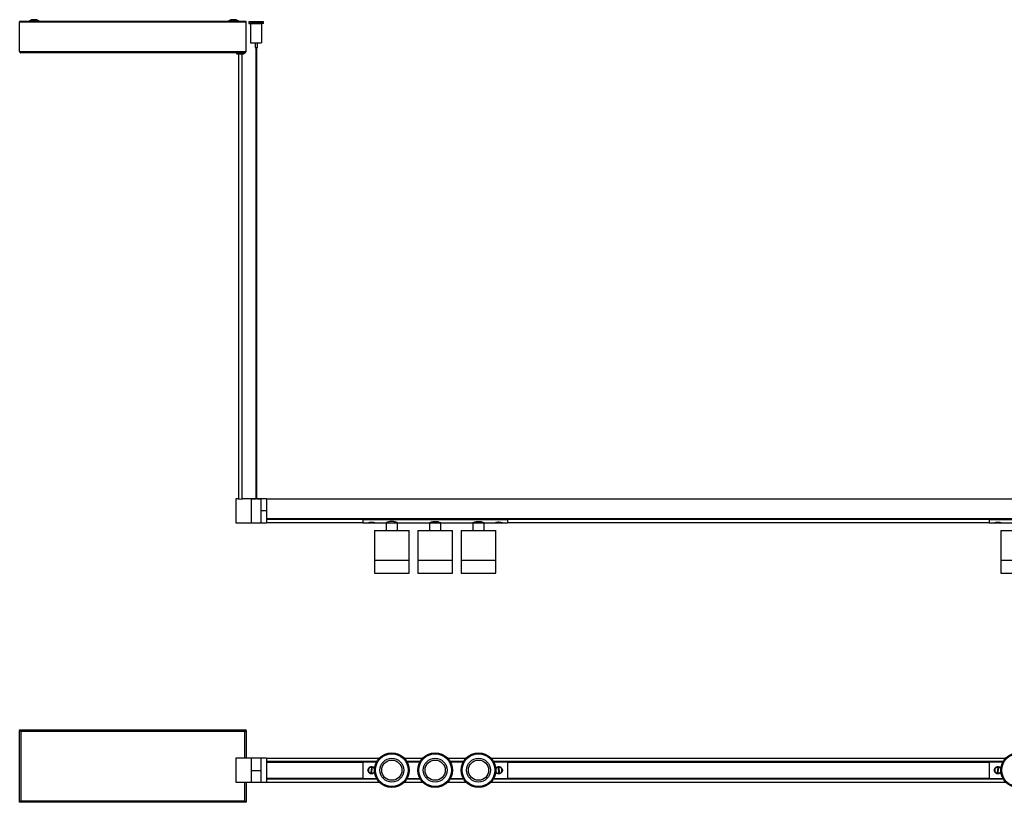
# Model space of a CAD drawing. Header units: millimetres. Extents: x 637 to 2172, y 743 to 1555.
# Tile 1 of 2: x 637 to 1659, y 743 to 1555. Entities that reach past the tile are written whole.
import ezdxf

# ---------------------------------------------------------------- set-up
doc = ezdxf.new("R2010")
doc.units = ezdxf.units.MM

msp = doc.modelspace()

# ---------------------------------------------------------------- linework, layer by layer
at = {"color": 7, "linetype": 'Continuous', "lineweight": 25}
for p, q in [((637.9, 1553.1), (637.1, 1553.1)), ((637.1, 1553.1), (637.1, 1552.5)), ((637.1, 1553.1), (637.1, 1553.1)), ((646.7, 1553.1), (637.1, 1553.1)), ((646.7, 1553.1), (637.1, 1553.1)), ((637.1, 1553.1), (637.1, 1553.1)), ((637.1, 1521.9), (637.1, 1552.5)), ((637.1, 1552.5), (872.1, 1552.5)), ((637.1, 1552.5), (872.1, 1552.5)), ((637.1, 1552.5), (637.1, 1552.5)), ((637.9, 1552.5), (637.1, 1552.5)), ((637.1, 1552.5), (637.1, 1552.5)), ((637.9, 1553.1), (637.9, 1552.5)), ((637.9, 1552.5), (637.9, 1552.5)), ((640.1, 1552.5), (640.1, 1552.9)), ((642.1, 1552.9), (640.1, 1552.9)), ((642.1, 1552.9), (646.4, 1552.9)), ((645.3, 1552.6), (645.4, 1552.6)), ((853.4, 1553.1), (657.6, 1553.1)), ((853.4, 1553.1), (657.6, 1553.1)), ((657.9, 1552.9), (705.6, 1552.9)), ((705.6, 1552.9), (705.6, 1552.9)), ((705.6, 1552.9), (706.1, 1552.9)), ((706.1, 1552.9), (706.1, 1552.9)), ((726.1, 1552.9), (706.1, 1552.9)), ((726.1, 1552.9), (726.1, 1552.9)), ((726.1, 1552.9), (726.6, 1552.9)), ((726.6, 1552.9), (726.6, 1552.9)), ((726.6, 1552.9), (852.9, 1552.9)), ((852.3, 1552.8), (852.4, 1552.8)), ((852.4, 1552.8), (852.3, 1552.8)), ((872.1, 1553.1), (864.9, 1553.1)), ((872.1, 1553.1), (864.9, 1553.1)), ((865.5, 1552.9), (867.1, 1552.9)), ((865.9, 1552.8), (865.9, 1552.8)), ((869.1, 1552.9), (867.1, 1552.9)), ((869.1, 1552.9), (869.1, 1552.5)), ((871.3, 1553.1), (872.1, 1553.1)), ((871.3, 1552.5), (871.3, 1553.1)), ((871.3, 1552.5), (871.3, 1552.5)), ((871.3, 1552.5), (872.1, 1552.5)), ((872.1, 1552.5), (872.1, 1553.1)), ((872.1, 1553.1), (872.1, 1553.1)), ((872.1, 1553.1), (872.1, 1553.1)), ((872.1, 1521.9), (872.1, 1552.5)), ((872.1, 1552.5), (872.1, 1552.5)), ((872.1, 1552.5), (872.1, 1552.5)), ((875.1, 1552.6), (875.1, 1551.1)), ((876.6, 1551), (876.6, 1531)), ((878.3, 1551), (878.3, 1550.3)), ((882.1, 1552.6), (882.1, 1552.6)), ((883.1, 1552.6), (883.1, 1552.6)), ((886.9, 1551), (886.9, 1551)), ((888.6, 1531), (888.6, 1551)), ((890.1, 1551.1), (890.1, 1552.6)), ((881.4, 1530.9), (881.4, 1526)), ((882.1, 1526), (882.1, 1057.6)), ((883.1, 1057.6), (883.1, 1526)), ((883.9, 1526), (883.9, 1530.9)), ((637.1, 1521.9), (872.1, 1521.9)), ((870.7, 1520.5), (638.5, 1520.5)), ((862.1, 1520.5), (862.1, 1520.3)), ((864.1, 1519.3), (864.1, 1057.6)), ((868.1, 1057.6), (868.1, 1519.3)), ((870.1, 1520.3), (870.1, 1520.5)), ((863.9, 1057.6), (861.6, 1057.6)), ((861.6, 1057.6), (861.6, 1032.6)), ((877.5, 1057.6), (868.4, 1057.6)), ((878.3, 1057.6), (877.5, 1057.6)), ((877.5, 1057.6), (877.5, 1032.6)), ((877.5, 1057.6), (877.5, 1032.6)), ((877.5, 1057.6), (878.2, 1057.6)), ((877.5, 1057.6), (877.5, 1057.6)), ((878.2, 1057.6), (878.2, 1057.6)), ((878.2, 1057.6), (878.2, 1057.6)), ((886.1, 1057.6), (878.9, 1057.6)), ((878.9, 1057.6), (882.1, 1057.6)), ((878.9, 1057.6), (879, 1057.6)), ((883.1, 1057.6), (886.1, 1057.6)), ((886, 1057.6), (886.1, 1057.6)), ((887.5, 1057.6), (886.7, 1057.6)), ((886.8, 1057.6), (886.8, 1057.6)), ((886.8, 1057.6), (887.5, 1057.6)), ((886.8, 1057.6), (886.8, 1057.6)), ((893.3, 1057.6), (887.5, 1057.6)), ((887.5, 1057.6), (887.5, 1032.6)), ((887.5, 1057.6), (887.5, 1057.6)), ((887.5, 1057.6), (887.5, 1045.1)), ((893.3, 1057.6), (893.3, 1045.1)), ((1893.3, 1057.4), (893.3, 1057.4)), ((893.3, 1045.1), (887.5, 1045.1)), ((887.5, 1045.1), (887.5, 1032.6)), ((893.3, 1045.1), (893.3, 1032.6)), ((861.6, 1032.6), (877.5, 1032.6)), ((877.5, 1032.6), (887.5, 1032.6)), ((887.5, 1032.6), (893.3, 1032.6)), ((893.3, 1036.9), (1893.3, 1036.9)), ((1893.3, 1036.9), (893.3, 1036.9)), ((893.3, 1036.6), (993.3, 1036.6)), ((993.3, 1036.3), (893.3, 1036.3)), ((893.3, 1032.9), (993.3, 1032.9)), ((993.3, 1036.9), (993.3, 1036.8)), ((993.3, 1036.8), (1143.3, 1036.8)), ((993.3, 1036.1), (993.3, 1036.8)), ((993.3, 1036.8), (994.8, 1036.8)), ((993.3, 1036.1), (1143.3, 1036.1)), ((993.3, 1036.1), (993.3, 1032.6)), ((993.3, 1032.6), (998.6, 1032.6)), ((994.8, 1036.9), (994.8, 1036.8)), ((996.3, 1036.9), (996.3, 1036.8)), ((998.9, 1036.9), (998.9, 1036.8)), ((999.2, 1032.7), (1001.8, 1032.7)), ((1000.2, 1036.9), (1000.2, 1036.8)), ((1003.1, 1033), (1002.1, 1033)), ((1002.8, 1032.7), (1005.6, 1032.7)), ((1004.9, 1036.9), (1004.9, 1036.8)), ((1004.9, 1036.8), (1126.8, 1036.8)), ((1006, 1032.6), (1017.3, 1032.6)), ((1017.3, 1032.6), (1017.3, 1024.6)), ((1017.3, 1032.6), (1029.3, 1032.6)), ((1017.3, 1032.6), (1029.3, 1032.6)), ((1029.3, 1024.6), (1029.3, 1032.6)), ((1029.3, 1032.6), (1062.3, 1032.6)), ((1062.3, 1032.6), (1062.3, 1024.6)), ((1062.3, 1032.6), (1074.3, 1032.6)), ((1074.3, 1032.6), (1062.3, 1032.6)), ((1074.3, 1024.6), (1074.3, 1032.6)), ((1074.3, 1032.6), (1107.3, 1032.6)), ((1107.3, 1032.6), (1107.3, 1024.6)), ((1107.3, 1032.6), (1113.2, 1032.6)), ((1119.3, 1032.6), (1107.3, 1032.6)), ((1113.2, 1032.6), (1119.3, 1032.6)), ((1119.3, 1024.6), (1119.3, 1032.6)), ((1119.3, 1032.6), (1130.6, 1032.6)), ((1126.8, 1036.9), (1126.8, 1036.8)), ((1131.1, 1032.7), (1133.8, 1032.7)), ((1134.6, 1033), (1133.6, 1033)), ((1134.8, 1032.7), (1137.5, 1032.7)), ((1136.9, 1036.9), (1136.9, 1036.8)), ((1136.9, 1036.8), (1143.3, 1036.8)), ((1138, 1032.6), (1143.3, 1032.6)), ((1143.3, 1036.9), (1143.3, 1036.8)), ((1143.3, 1036.1), (1143.3, 1036.8)), ((1143.3, 1036.6), (1643.3, 1036.6)), ((1643.3, 1036.3), (1143.3, 1036.3)), ((1143.3, 1036.1), (1143.3, 1032.6)), ((1143.3, 1032.9), (1643.3, 1032.9)), ((1643.3, 1036.9), (1643.3, 1036.8)), ((1643.3, 1036.1), (1643.3, 1036.8)), ((1643.3, 1036.8), (1793.3, 1036.8)), ((1643.3, 1036.8), (1644.8, 1036.8)), ((1643.3, 1036.1), (1793.3, 1036.1)), ((1643.3, 1036.1), (1643.3, 1032.6)), ((1643.3, 1032.6), (1648.6, 1032.6)), ((1644.8, 1036.9), (1644.8, 1036.8)), ((1646.3, 1036.9), (1646.3, 1036.8)), ((1648.9, 1036.9), (1648.9, 1036.8)), ((1649.2, 1032.7), (1651.8, 1032.7)), ((1650.2, 1036.9), (1650.2, 1036.8)), ((1653.1, 1033), (1652.1, 1033)), ((1652.8, 1032.7), (1655.6, 1032.7)), ((1654.9, 1036.9), (1654.9, 1036.8)), ((1654.9, 1036.8), (1776.8, 1036.8)), ((1656, 1032.6), (1667.3, 1032.6)), ((1005.3, 1024.6), (1005.3, 993.8)), ((1005.3, 1024.6), (1041.3, 1024.6)), ((1041.3, 993.8), (1041.3, 1024.6)), ((1050.3, 1024.6), (1050.3, 993.8)), ((1050.3, 1024.6), (1086.3, 1024.6)), ((1086.3, 993.8), (1086.3, 1024.6)), ((1095.3, 1024.6), (1095.3, 993.8)), ((1095.3, 1024.6), (1112.9, 1024.6)), ((1112.9, 1024.6), (1131.3, 1024.6)), ((1131.3, 993.8), (1131.3, 1024.6)), ((1655.3, 1024.6), (1655.3, 993.8)), ((1655.3, 1024.6), (1691.3, 1024.6)), ((1005.3, 993.8), (1005.3, 980.3)), ((1005.3, 993.8), (1041.3, 993.8)), ((1005.3, 993.8), (1041.3, 993.8)), ((1041.3, 980.3), (1041.3, 993.8)), ((1050.3, 993.8), (1050.3, 980.3)), ((1050.3, 993.8), (1068.3, 993.8)), ((1050.3, 993.8), (1086.3, 993.8)), ((1068.3, 993.8), (1086.3, 993.8)), ((1086.3, 980.3), (1086.3, 993.8)), ((1095.3, 993.8), (1095.3, 980.3)), ((1095.3, 993.8), (1131.3, 993.8)), ((1095.3, 993.8), (1112.9, 993.8)), ((1112.9, 993.8), (1131.3, 993.8)), ((1131.3, 980.3), (1131.3, 993.8)), ((1655.3, 993.8), (1655.3, 980.3)), ((1655.3, 993.8), (1691.3, 993.8)), ((1655.3, 993.8), (1691.3, 993.8)), ((1005.3, 980.3), (1041.3, 980.3)), ((1050.3, 980.3), (1068.3, 980.3)), ((1068.3, 980.3), (1086.3, 980.3)), ((1095.3, 980.3), (1131.3, 980.3)), ((1655.3, 980.3), (1691.3, 980.3)), ((637.1, 817.6), (637.1, 817.9)), ((637.1, 817.9), (872.1, 817.9)), ((637.1, 817.6), (637.1, 816.8)), ((637.1, 817.6), (872.1, 817.6)), ((872.1, 817.6), (872.1, 817.9)), ((872.1, 816.8), (872.1, 817.6)), ((637.7, 816.7), (637.1, 816.7)), ((637.1, 743.5), (637.1, 816.7)), ((870.7, 816.2), (638.5, 816.2)), ((638.5, 816.2), (638.5, 744)), ((870.7, 816.2), (870.7, 816.2)), ((870.7, 788.4), (870.7, 816.2)), ((871.7, 816.7), (872.1, 816.7)), ((872.1, 816.7), (872.1, 788.4)), ((877.5, 788.4), (861.6, 788.4)), ((861.6, 788.4), (861.6, 763.4)), ((887.5, 788.4), (877.5, 788.4)), ((877.5, 788.4), (877.5, 763.4)), ((877.5, 788.4), (877.5, 775.3)), ((887.5, 788.4), (887.5, 775.3)), ((893.3, 788.4), (887.5, 788.4)), ((887.5, 788.4), (887.5, 763.4)), ((893.3, 788.4), (893.3, 763.4)), ((1010.2, 788.1), (893.3, 788.1)), ((1055.2, 788.1), (1036.5, 788.1)), ((1100.2, 788.1), (1081.5, 788.1)), ((1660.2, 788.1), (1126.5, 788.1)), ((893.3, 785), (1007.8, 785)), ((893.3, 784.8), (1007.7, 784.8)), ((1007.7, 784.8), (893.3, 784.8)), ((1007.6, 784.6), (893.3, 784.6)), ((893.3, 784.4), (993.3, 784.4)), ((993.3, 784.3), (893.3, 784.3)), ((993.3, 784.5), (1007.5, 784.5)), ((993.3, 784.5), (993.3, 767.3)), ((1000.4, 778.9), (1000.5, 778.8)), ((1002.1, 778.4), (1001.5, 773.4)), ((1003.1, 778.3), (1002.1, 778.4)), ((1002.5, 773.3), (1003.1, 778.3)), ((1005, 778.4), (1004.8, 778.3)), ((1038.9, 785), (1052.8, 785)), ((1039, 784.8), (1052.7, 784.8)), ((1052.7, 784.8), (1039, 784.8)), ((1052.6, 784.6), (1039.1, 784.6)), ((1039.2, 784.5), (1052.5, 784.5)), ((1083.9, 785), (1097.8, 785)), ((1084, 784.8), (1097.7, 784.8)), ((1097.7, 784.8), (1084, 784.8)), ((1097.6, 784.6), (1084.1, 784.6)), ((1084.2, 784.5), (1097.5, 784.5)), ((1128.9, 785), (1657.8, 785)), ((1129, 784.8), (1657.7, 784.8)), ((1657.7, 784.8), (1129, 784.8)), ((1657.6, 784.6), (1129.1, 784.6)), ((1129.2, 784.5), (1143.3, 784.5)), ((1134.6, 778.4), (1133.6, 778.3)), ((1133.6, 778.3), (1134.1, 773.3)), ((1135.1, 773.4), (1134.6, 778.4)), ((1143.3, 784.5), (1143.3, 767.3)), ((1143.3, 784.4), (1643.3, 784.4)), ((1643.3, 784.3), (1143.3, 784.3)), ((1643.3, 784.5), (1657.5, 784.5)), ((1643.3, 784.5), (1643.3, 767.3)), ((1650.4, 778.9), (1650.5, 778.8)), ((1652.1, 778.4), (1651.5, 773.4)), ((1653.1, 778.3), (1652.1, 778.4)), ((1652.5, 773.3), (1653.1, 778.3)), ((1655, 778.4), (1654.8, 778.3)), ((887.5, 775.3), (877.5, 775.3)), ((877.5, 775.3), (877.5, 763.4)), ((887.5, 775.3), (887.5, 773.9)), ((893.3, 767.5), (993.3, 767.5)), ((993.3, 767.3), (893.3, 767.3)), ((893.3, 767.1), (1007.6, 767.1)), ((893.3, 766.9), (1007.7, 766.9)), ((1007.7, 766.9), (893.3, 766.9)), ((1007.8, 766.7), (893.3, 766.7)), ((993.3, 767.3), (1007.5, 767.3)), ((999.9, 773.5), (999.7, 773.3)), ((1001.5, 773.4), (1002.5, 773.3)), ((1004.2, 772.9), (1004.3, 772.8)), ((1052.8, 766.7), (1038.9, 766.7)), ((1039, 766.9), (1052.7, 766.9)), ((1052.7, 766.9), (1039, 766.9)), ((1039.1, 767.1), (1052.6, 767.1)), ((1039.2, 767.3), (1052.5, 767.3)), ((1097.8, 766.7), (1083.9, 766.7)), ((1084, 766.9), (1097.7, 766.9)), ((1097.7, 766.9), (1084, 766.9)), ((1084.1, 767.1), (1097.6, 767.1)), ((1084.2, 767.3), (1097.5, 767.3)), ((1657.8, 766.7), (1128.9, 766.7)), ((1129, 766.9), (1657.7, 766.9)), ((1657.7, 766.9), (1129, 766.9)), ((1129.1, 767.1), (1657.6, 767.1)), ((1129.2, 767.3), (1143.3, 767.3)), ((1134.1, 773.3), (1135.1, 773.4)), ((1143.3, 767.5), (1643.3, 767.5)), ((1643.3, 767.3), (1143.3, 767.3)), ((1643.3, 767.3), (1657.5, 767.3)), ((1649.9, 773.5), (1649.7, 773.3)), ((1651.5, 773.4), (1652.5, 773.3)), ((1654.2, 772.9), (1654.3, 772.8)), ((861.6, 763.4), (877.5, 763.4)), ((870.7, 744), (870.7, 763.4)), ((872.1, 763.4), (872.1, 743.5)), ((877.5, 763.4), (887.5, 763.4)), ((887.5, 763.4), (893.3, 763.4)), ((893.3, 763.6), (1010.2, 763.6)), ((1036.5, 763.6), (1055.2, 763.6)), ((1081.5, 763.6), (1100.2, 763.6)), ((1126.5, 763.6), (1660.2, 763.6)), ((637.6, 743.5), (637.1, 743.5)), ((637.1, 742.6), (637.1, 743.4)), ((872.1, 742.6), (637.1, 742.6)), ((638.5, 744), (870.7, 744)), ((871.6, 743.5), (872.1, 743.5)), ((872.1, 743.4), (872.1, 742.6))]:
    msp.add_line(p, q, dxfattribs=at)
at = {"color": 7, "linetype": 'Continuous', "lineweight": 25, "flags": 128}
for points in [[(649.4, 1554.6), (649.6, 1554.7), (650.1, 1554.7), (650.9, 1554.7), (651.9, 1554.7), (652.9, 1554.7), (653.8, 1554.7), (654.5, 1554.7), (654.8, 1554.6), (654.8, 1554.6), (654.5, 1554.6), (653.8, 1554.6), (652.9, 1554.6), (651.9, 1554.6), (650.9, 1554.6), (650.1, 1554.6), (649.6, 1554.6), (649.4, 1554.6)], [(854.2, 1553.3), (853.8, 1553.3), (853.6, 1553.3)], [(856.4, 1554.9), (856.6, 1554.9), (857.1, 1554.9), (857.9, 1554.9), (858.9, 1554.9), (859.9, 1554.9), (860.8, 1554.9), (861.5, 1554.9), (861.8, 1554.9), (861.8, 1554.9), (861.5, 1554.9), (860.8, 1554.8), (859.9, 1554.8), (858.9, 1554.8), (857.9, 1554.8), (857.1, 1554.8), (856.6, 1554.9), (856.4, 1554.9)], [(856.4, 1554.4), (856.6, 1554.4), (857.1, 1554.4), (857.9, 1554.4), (858.9, 1554.4), (859.9, 1554.4), (860.8, 1554.4), (861.5, 1554.4), (861.8, 1554.4), (861.8, 1554.4), (861.5, 1554.4), (860.8, 1554.4), (859.9, 1554.4), (858.9, 1554.4), (857.9, 1554.4), (857.1, 1554.4), (856.6, 1554.4), (856.4, 1554.4)], [(864.6, 1553.3), (864.6, 1553.3), (864.5, 1553.3), (864.1, 1553.3)], [(657.6, 1553.1), (657.6, 1553.1), (657.5, 1553.1), (656.9, 1553), (656, 1553), (654.9, 1553), (653.6, 1553), (652.1, 1553), (650.7, 1553), (649.4, 1553), (648.3, 1553), (647.4, 1553), (646.8, 1553.1), (646.6, 1553.1), (646.6, 1553.1)], [(665.7, 1552.8), (665.9, 1552.8), (666.3, 1552.8), (667, 1552.8), (667.8, 1552.8), (668.7, 1552.8), (669.3, 1552.8), (669.8, 1552.8), (670, 1552.8), (669.8, 1552.8), (669.3, 1552.8), (668.7, 1552.8), (667.8, 1552.8), (667, 1552.8), (666.3, 1552.8), (665.9, 1552.8), (665.7, 1552.8)], [(685.7, 1552.8), (685.9, 1552.8), (686.3, 1552.8), (687, 1552.8), (687.8, 1552.8), (688.7, 1552.8), (689.3, 1552.8), (689.8, 1552.8), (690, 1552.8), (689.8, 1552.7), (689.3, 1552.7), (688.7, 1552.7), (687.8, 1552.7), (687, 1552.7), (686.3, 1552.7), (685.9, 1552.7), (685.7, 1552.8)], [(864.6, 1552.9), (864.6, 1552.9), (864.5, 1552.8), (863.9, 1552.8), (863, 1552.8), (861.9, 1552.8), (860.6, 1552.8), (859.1, 1552.8), (857.7, 1552.8), (856.4, 1552.8), (855.3, 1552.8), (854.4, 1552.8), (853.8, 1552.8), (853.6, 1552.9)], [(882.6, 1552.5), (881, 1552.5), (879.5, 1552.5), (878.1, 1552.5), (876.9, 1552.6), (876, 1552.6), (875.4, 1552.6), (875.1, 1552.6), (875.2, 1552.6), (875.6, 1552.6), (876.4, 1552.6), (877.4, 1552.6), (878.7, 1552.7), (880.2, 1552.7), (881.8, 1552.7), (883.4, 1552.7), (885, 1552.7), (886.5, 1552.7), (887.8, 1552.6), (888.8, 1552.6), (889.6, 1552.6), (890, 1552.6), (890.1, 1552.6), (889.8, 1552.6), (889.2, 1552.6), (888.3, 1552.6), (887.2, 1552.5), (885.8, 1552.5), (884.2, 1552.5), (882.6, 1552.5)], [(878.3, 1551), (877.4, 1551), (876.8, 1551), (876.6, 1551), (876.8, 1551), (877.3, 1551), (878.2, 1551), (879.3, 1551), (880.6, 1550.9), (882.1, 1550.9), (883.6, 1550.9)], [(878.3, 1551), (878.2, 1551), (878.1, 1551), (878.2, 1551)], [(882.6, 1552.6), (881.7, 1552.6), (880.8, 1552.6), (880.3, 1552.6), (880.1, 1552.6), (880.3, 1552.6), (880.8, 1552.6), (881.6, 1552.6), (882.6, 1552.6), (883.6, 1552.6), (884.4, 1552.6), (884.9, 1552.6), (885.1, 1552.6), (884.9, 1552.6), (884.4, 1552.6), (883.6, 1552.6), (882.6, 1552.6)], [(883, 1552.6), (883.1, 1552.6), (883.1, 1552.6), (883, 1552.6), (882.9, 1552.6), (882.7, 1552.6), (882.5, 1552.6), (882.4, 1552.6), (882.2, 1552.6), (882.1, 1552.6), (882.1, 1552.6), (882.2, 1552.6), (882.3, 1552.6), (882.5, 1552.6), (882.7, 1552.6), (882.9, 1552.6), (883, 1552.6)], [(883.6, 1550.9), (885.1, 1550.9), (886.3, 1551), (887.4, 1551), (888.1, 1551), (888.5, 1551), (888.6, 1551), (888.2, 1551), (887.5, 1551), (886.9, 1551)], [(1000.5, 1036.9), (1000.5, 1036.9), (1000.5, 1036.8)], [(1002.5, 1033), (1002.6, 1032.9), (1002.7, 1032.8), (1002.8, 1032.7), (1002.8, 1032.7), (1002.9, 1032.7), (1003, 1032.8), (1003.1, 1032.9), (1003.1, 1033)], [(1004.9, 1036.9), (1004.8, 1036.9), (1004.8, 1036.8)], [(1133.6, 1033), (1133.6, 1032.9), (1133.7, 1032.8), (1133.8, 1032.7), (1133.8, 1032.7), (1133.9, 1032.7), (1134, 1032.8), (1134, 1032.9), (1134.1, 1032.9)], [(1650.5, 1036.9), (1650.5, 1036.9), (1650.5, 1036.8)], [(1652.5, 1033), (1652.6, 1032.9), (1652.7, 1032.8), (1652.8, 1032.7), (1652.8, 1032.7), (1652.9, 1032.7), (1653, 1032.8), (1653.1, 1032.9), (1653.1, 1033)], [(1654.9, 1036.9), (1654.8, 1036.9), (1654.8, 1036.8)]]:
    msp.add_lwpolyline(points, dxfattribs=at)
at = {"color": 7, "linetype": 'Continuous', "lineweight": 25}
for centre, radius in [((1023.3, 775.9), 18), ((1023.3, 775.9), 17), ((1023.3, 775.9), 12.4), ((1068.3, 775.9), 18), ((1068.3, 775.9), 17), ((1068.3, 775.9), 12.4), ((1113.3, 775.9), 18), ((1113.3, 775.9), 17), ((1113.3, 775.9), 12.4), ((1673.3, 775.9), 18), ((1673.3, 775.9), 17), ((1023.3, 775.9), 10.5), ((1068.3, 775.9), 10.5), ((1113.3, 775.9), 10.5)]:
    msp.add_circle(centre, radius, dxfattribs=at)
for centre, radius, start, end in [((652.1, 1546.6), 8.5, 108.7903, 130.3649), ((652.1, 1546.6), 8.5, 49.6351, 71.2097), ((859.1, 1546.8), 8.5, 108.7903, 130.3649), ((859.1, 1546.4), 8.5, 108.7903, 130.3649), ((859.1, 1546.8), 8.5, 49.6351, 71.2097), ((859.1, 1546.4), 8.5, 49.6351, 71.2097), ((652.1, 1820.8), 268.3, 268.5608, 271.4637), ((647.3, 1504.6), 48, 90.0091, 92.2991), ((657.2, 1517.7), 34.9, 87.2285, 90.4748), ((853.6, 1527.9), 24.9, 89.9473, 92.9078), ((853.5, 1575.9), 23.1, 267.118, 269.844), ((864.7, 1527.5), 25.4, 87.1008, 90.0128), ((865, 1567.6), 14.8, 269.4245, 273.6364), ((880.5, 1740.6), 189.6, 268.3581, 270.6285), ((884.7, 1739.3), 188.2, 269.3688, 271.648), ((881.9, 1764.7), 233.8, 268.7127, 270.4309), ((882.6, 1575.4), 49.4, 268.5506, 271.4494), ((884.8, 1653.7), 122.7, 269.437, 271.7664), ((866.1, 1687.5), 167.2, 268.6295, 271.3705), ((866.1, 1067.9), 10.5, 257.7632, 282.3211), ((1001.8, 1033.1), 0.413, 281.3926, 338.316), ((1134.9, 1033.1), 0.38, 197.782, 256.005), ((1651.8, 1033.1), 0.413, 281.3926, 338.316), ((1000, 778.6), 0.2, 310.7574, 353.0493), ((1005.3, 778), 0.2, 173.0493, 215.3412), ((1650, 778.6), 0.2, 310.7574, 353.0493), ((1655.3, 778), 0.2, 173.0493, 215.3412), ((999.4, 773.7), 0.2, 353.0493, 14.187), ((1004.7, 773.1), 0.2, 130.7574, 173.0493), ((1649.4, 773.7), 0.2, 353.0493, 14.187), ((1654.7, 773.1), 0.2, 130.7574, 173.0493)]:
    msp.add_arc(centre, radius, start, end, dxfattribs=at)
for points, knots in [([(853.6, 1553.3), (853.6, 1553.3), (853.5, 1553.2), (853.2, 1553), (852.9, 1552.9), (852.8, 1552.9), (852.7, 1552.9), (852.7, 1552.9)], [0, 0, 0, 0, 0.073744, 0.466679, 0.783261, 0.99868, 1, 1, 1, 1]), ([(865.5, 1552.9), (865.5, 1552.9), (865.3, 1552.9), (864.9, 1553.1), (864.7, 1553.3), (864.6, 1553.3)], [0, 0, 0, 0, 0.160799, 0.711186, 1, 1, 1, 1]), ([(646.6, 1553.1), (646.6, 1553), (646.4, 1552.9), (646.1, 1552.8), (645.9, 1552.7), (645.8, 1552.6), (645.7, 1552.6)], [0, 0, 0, 0, 0.202818, 0.570148, 0.857277, 1, 1, 1, 1]), ([(658.5, 1552.6), (658.5, 1552.7), (658.3, 1552.7), (657.9, 1552.8), (657.7, 1553.1), (657.6, 1553.1)], [0, 0, 0, 0, 0.165386, 0.727813, 1, 1, 1, 1]), ([(853.6, 1552.9), (853.6, 1552.8), (853.4, 1552.7), (853.2, 1552.5), (853, 1552.5), (852.9, 1552.5)], [0, 0, 0, 0, 0.268788, 0.755598, 1, 1, 1, 1]), ([(865.3, 1552.5), (865.2, 1552.5), (864.9, 1552.6), (864.7, 1552.8), (864.6, 1552.9)], [0, 0, 0, 0, 0.662326, 1, 1, 1, 1]), ([(885.3, 1551), (884.9, 1551), (884, 1551), (882.4, 1551), (880.8, 1551), (879.4, 1551), (878.5, 1551), (878.3, 1551), (878.2, 1551)], [0, 0, 0, 0, 0.143462, 0.320208, 0.496409, 0.6696, 0.840454, 1, 1, 1, 1]), ([(887.5, 1551), (887.5, 1551), (887.4, 1551), (887.3, 1551), (887, 1551), (886.5, 1551), (886, 1551), (885.6, 1551), (885.4, 1551), (885.3, 1551)], [0, 0, 0, 0, 0.063209, 0.189745, 0.401364, 0.612982, 0.804177, 0.901799, 1, 1, 1, 1]), ([(886.9, 1551), (887.1, 1551), (887.6, 1551), (887.6, 1551), (887.5, 1551), (887.5, 1551)], [0, 0, 0, 0, 0.456451, 0.912845, 1, 1, 1, 1]), ([(637.1, 1521.9), (637.3, 1521.7), (637.5, 1521.3), (637.9, 1520.8), (638.2, 1520.5), (638.4, 1520.5), (638.5, 1520.5)], [0, 0, 0, 0, 0.254679, 0.509571, 0.764463, 1, 1, 1, 1]), ([(862.2, 1520.3), (862.2, 1520.3), (862.1, 1520.1), (862.2, 1519.8), (862.4, 1519.6), (862.6, 1519.5), (862.8, 1519.4), (862.9, 1519.3), (863, 1519.3), (863, 1519.3), (863.1, 1519.3), (863.2, 1519.3), (863.3, 1519.3), (863.8, 1519.3), (864.4, 1519.3), (864.9, 1519.3), (865, 1519.3)], [0, 0, 0, 0, 0.029982, 0.100221, 0.156727, 0.204426, 0.244404, 0.276048, 0.296934, 0.31257, 0.332576, 0.372043, 0.513536, 0.707305, 0.911413, 1, 1, 1, 1]), ([(865, 1519.3), (865.2, 1519.3), (865.6, 1519.3), (866.5, 1519.3), (867.5, 1519.3), (868.3, 1519.3), (868.9, 1519.3), (869.1, 1519.3), (869.2, 1519.3), (869.3, 1519.3), (869.5, 1519.3), (869.7, 1519.4), (869.9, 1519.6), (870.1, 1519.9), (870.1, 1520.2), (870.1, 1520.3)], [0, 0, 0, 0, 0.076431, 0.212263, 0.34807, 0.483971, 0.620236, 0.758447, 0.791286, 0.805869, 0.823351, 0.857061, 0.903336, 0.951133, 1, 1, 1, 1]), ([(878.9, 1057.6), (878.8, 1057.6), (878.6, 1057.6), (878.4, 1057.6), (878.2, 1057.6), (878.2, 1057.6), (878.2, 1057.6), (878.2, 1057.6)], [0, 0, 0, 0, 0.3415483, 0.5874747, 0.7629782, 0.9002508, 1, 1, 1, 1]), ([(878.2, 1057.6), (878.2, 1057.6), (878.2, 1057.6), (878.3, 1057.6), (878.4, 1057.6), (878.6, 1057.6), (878.8, 1057.6), (878.9, 1057.6)], [0, 0, 0, 0, 0.13618, 0.271611, 0.469173, 0.748087, 1, 1, 1, 1]), ([(886.8, 1057.6), (886.8, 1057.6), (886.8, 1057.6), (886.7, 1057.6), (886.6, 1057.6), (886.3, 1057.6), (886.2, 1057.6), (886.1, 1057.6)], [0, 0, 0, 0, 0.13618, 0.271611, 0.469173, 0.748087, 1, 1, 1, 1]), ([(886.1, 1057.6), (886.2, 1057.6), (886.4, 1057.6), (886.6, 1057.6), (886.7, 1057.6), (886.8, 1057.6), (886.8, 1057.6), (886.8, 1057.6)], [0, 0, 0, 0, 0.341548, 0.587475, 0.762978, 0.900251, 1, 1, 1, 1]), ([(998.6, 1032.6), (998.6, 1032.6), (998.7, 1032.7), (999.3, 1032.8), (1000.2, 1033), (1001.4, 1033.2), (1002.7, 1033.2), (1003.9, 1033.1), (1004.9, 1032.9), (1005.7, 1032.7), (1006.1, 1032.6), (1006.1, 1032.6), (1006, 1032.6)], [0, 0, 0, 0, 0.104171, 0.20824, 0.315012, 0.424139, 0.530179, 0.632423, 0.736104, 0.844106, 0.952783, 1, 1, 1, 1]), ([(1004.2, 1033), (1004, 1033.1), (1003.5, 1033.1), (1002.6, 1033.2), (1001.5, 1033.1), (1000.5, 1033), (999.7, 1032.8), (999.2, 1032.7), (999.2, 1032.7), (999.2, 1032.7)], [0, 0, 0, 0, 0.100603, 0.258658, 0.422048, 0.587047, 0.748438, 0.908233, 1, 1, 1, 1]), ([(1005.6, 1032.7), (1005.6, 1032.7), (1005.6, 1032.7), (1005.3, 1032.8), (1005.2, 1032.9)], [0, 0, 0, 0, 0.463154, 1, 1, 1, 1]), ([(1029.3, 1032.6), (1029.3, 1032.7), (1029.2, 1032.7), (1028.3, 1033.1), (1026.9, 1033.6), (1025, 1034.1), (1023, 1034.2), (1021.1, 1034), (1019.5, 1033.5), (1018.2, 1033), (1017.4, 1032.7), (1017.4, 1032.6), (1017.3, 1032.6)], [0, 0, 0, 0, 0.099421, 0.198624, 0.303522, 0.415658, 0.521207, 0.61543, 0.711933, 0.819593, 0.931402, 1, 1, 1, 1]), ([(1062.3, 1032.6), (1062.4, 1032.6), (1062.4, 1032.6), (1062.8, 1032.8), (1063.8, 1033.3), (1065.3, 1033.8), (1067.3, 1034.2), (1069.3, 1034.2), (1071.1, 1033.9), (1072.6, 1033.4), (1073.8, 1032.9), (1074.3, 1032.6), (1074.3, 1032.6), (1074.3, 1032.6)], [0, 0, 0, 0, 0.034782, 0.130608, 0.229374, 0.337248, 0.449116, 0.550532, 0.643801, 0.74338, 0.853745, 0.963791, 1, 1, 1, 1]), ([(1107.3, 1032.6), (1107.4, 1032.6), (1107.4, 1032.6), (1107.8, 1032.8), (1108.8, 1033.3), (1110.3, 1033.8), (1112.3, 1034.2), (1114.3, 1034.2), (1116.1, 1033.9), (1117.6, 1033.4), (1118.8, 1032.9), (1119.3, 1032.6), (1119.3, 1032.6), (1119.3, 1032.6)], [0, 0, 0, 0, 0.034782, 0.130608, 0.229374, 0.337248, 0.449116, 0.550532, 0.643801, 0.74338, 0.853745, 0.963791, 1, 1, 1, 1]), ([(1130.6, 1032.6), (1130.6, 1032.6), (1130.7, 1032.7), (1131.3, 1032.8), (1132.2, 1033), (1133.4, 1033.2), (1134.7, 1033.2), (1135.9, 1033.1), (1136.9, 1032.9), (1137.7, 1032.7), (1138.1, 1032.6), (1138.1, 1032.6), (1138, 1032.6)], [0, 0, 0, 0, 0.104171, 0.20824, 0.315012, 0.424139, 0.530179, 0.632423, 0.736104, 0.844106, 0.952783, 1, 1, 1, 1]), ([(1137.5, 1032.7), (1137.5, 1032.7), (1137.5, 1032.7), (1137.1, 1032.8), (1136.5, 1032.9), (1135.5, 1033.1), (1134.4, 1033.2), (1133.3, 1033.2), (1132.4, 1033), (1131.6, 1032.9), (1131.2, 1032.8), (1131.1, 1032.7), (1131.1, 1032.7), (1131.1, 1032.7)], [0, 0, 0, 0, 0.044773, 0.139512, 0.248015, 0.352739, 0.455328, 0.560236, 0.668186, 0.775396, 0.880029, 0.984579, 1, 1, 1, 1]), ([(1648.6, 1032.6), (1648.6, 1032.6), (1648.7, 1032.7), (1649.3, 1032.8), (1650.2, 1033), (1651.4, 1033.2), (1652.7, 1033.2), (1653.9, 1033.1), (1654.9, 1032.9), (1655.7, 1032.7), (1656.1, 1032.6), (1656.1, 1032.6), (1656, 1032.6)], [0, 0, 0, 0, 0.104171, 0.20824, 0.315012, 0.424139, 0.530179, 0.632423, 0.736104, 0.844106, 0.952783, 1, 1, 1, 1]), ([(1654.2, 1033), (1654, 1033.1), (1653.5, 1033.1), (1652.6, 1033.2), (1651.5, 1033.1), (1650.5, 1033), (1649.7, 1032.8), (1649.2, 1032.7), (1649.2, 1032.7), (1649.2, 1032.7)], [0, 0, 0, 0, 0.100603, 0.258658, 0.422048, 0.587047, 0.748438, 0.908233, 1, 1, 1, 1]), ([(1655.6, 1032.7), (1655.6, 1032.7), (1655.6, 1032.7), (1655.3, 1032.8), (1655.2, 1032.9)], [0, 0, 0, 0, 0.463154, 1, 1, 1, 1]), ([(637.1, 817.6), (637.3, 817.6), (637.5, 817.5), (637.9, 817.2), (638.2, 816.7), (638.4, 816.3), (638.5, 816.2)], [0, 0, 0, 0, 0.254679, 0.509571, 0.764463, 1, 1, 1, 1]), ([(637.1, 816.8), (637.3, 816.8), (637.7, 816.7), (638.1, 816.5), (638.4, 816.3), (638.5, 816.2)], [0, 0, 0, 0, 0.361368, 0.747988, 1, 1, 1, 1]), ([(638.5, 816.2), (638.5, 816.2), (638.3, 816.3), (638.1, 816.4), (638.1, 816.5), (638.1, 816.5)], [0, 0, 0, 0, 0.4392424, 0.8784848, 1, 1, 1, 1]), ([(871.2, 816.5), (871.2, 816.5), (871.1, 816.4), (871, 816.3), (870.8, 816.2), (870.7, 816.2)], [0, 0, 0, 0, 0.156376, 0.578188, 1, 1, 1, 1]), ([(998.6, 775.9), (998.6, 776.3), (998.7, 777.1), (999.3, 778.2), (1000.2, 779.1), (1001.4, 779.6), (1002.7, 779.7), (1003.9, 779.3), (1004.9, 778.7), (1005.4, 778), (1005.6, 777.7)], [0, 0, 0, 0, 0.124821, 0.249519, 0.377457, 0.508217, 0.635277, 0.757789, 0.882024, 1, 1, 1, 1]), ([(1005.4, 774.4), (1005.4, 774.3), (1005.3, 773.9), (1004.7, 773.3), (1003.8, 772.6), (1002.6, 772.4), (1001.4, 772.5), (1000.4, 772.9), (999.5, 773.7), (999, 774.7), (998.8, 775.8), (999, 776.9), (999.5, 778), (1000.4, 778.8), (1001.4, 779.3), (1002.6, 779.4), (1003.7, 779.1), (1004.7, 778.5), (1005.3, 777.8), (1005.4, 777.3), (1005.5, 777.2)], [0, 0, 0, 0, 0.009876, 0.069954, 0.131811, 0.194425, 0.255432, 0.314978, 0.37547, 0.437823, 0.49209, 0.552086, 0.612032, 0.672808, 0.735275, 0.797414, 0.857565, 0.91723, 0.978597, 1, 1, 1, 1]), ([(1005.4, 776.8), (1005.4, 777), (1005.3, 777.3), (1005, 777.8), (1004.6, 778.4), (1003.7, 779), (1002.6, 779.2), (1001.5, 779.1), (1000.5, 778.6), (999.7, 777.9), (999.2, 776.9), (999, 775.8), (999.2, 774.8), (999.7, 773.8), (1000.5, 773.1), (1001.5, 772.6), (1002.6, 772.5), (1003.7, 772.8), (1004.6, 773.4), (1005.2, 774.1), (1005.4, 774.7), (1005.4, 774.9)], [0, 0, 0, 0, 0.039179, 0.039559, 0.098243, 0.155, 0.212019, 0.270963, 0.330487, 0.388709, 0.446356, 0.504136, 0.556346, 0.616142, 0.673855, 0.730392, 0.788206, 0.847697, 0.90678, 0.964444, 1, 1, 1, 1]), ([(1131.1, 777.6), (1131.2, 777.8), (1131.4, 778.4), (1132.3, 779), (1133.4, 779.6), (1134.7, 779.7), (1135.9, 779.3), (1136.9, 778.7), (1137.7, 777.7), (1138.1, 776.4), (1138.1, 775.2), (1137.7, 774), (1136.9, 773), (1135.8, 772.3), (1134.6, 772), (1133.3, 772.2), (1132.2, 772.7), (1131.5, 773.3), (1131.2, 773.8), (1131.2, 773.9)], [0, 0, 0, 0, 0.029992, 0.093992, 0.159404, 0.222965, 0.28425, 0.346398, 0.411135, 0.476277, 0.539076, 0.600477, 0.663316, 0.728426, 0.793196, 0.855272, 0.916602, 0.980177, 1, 1, 1, 1]), ([(1131.2, 777.1), (1131.3, 777.3), (1131.5, 777.9), (1132.3, 778.7), (1133.3, 779.2), (1134.5, 779.4), (1135.6, 779.1), (1136.6, 778.6), (1137.3, 777.7), (1137.8, 776.7), (1137.8, 775.6), (1137.6, 774.5), (1136.9, 773.5), (1136, 772.8), (1134.9, 772.4), (1133.7, 772.4), (1132.7, 772.8), (1131.8, 773.4), (1131.4, 774.1), (1131.3, 774.4)], [0, 0, 0, 0, 0.040775, 0.102566, 0.165112, 0.226054, 0.285537, 0.345963, 0.40825, 0.462458, 0.52239, 0.582272, 0.642982, 0.705383, 0.767455, 0.827541, 0.887143, 0.948444, 1, 1, 1, 1]), ([(1131.3, 774.6), (1131.3, 774.6), (1131.4, 774.2), (1131.7, 773.9), (1132.2, 773.4), (1132.8, 772.9), (1133.8, 772.5), (1134.9, 772.5), (1135.9, 772.9), (1136.8, 773.6), (1137.4, 774.5), (1137.6, 775.6), (1137.6, 776.6), (1137.1, 777.6), (1136.5, 778.4), (1135.5, 779), (1134.4, 779.2), (1133.3, 779.1), (1132.4, 778.6), (1131.6, 777.8), (1131.3, 777.1), (1131.2, 776.7)], [0, 0, 0, 0, 0.00199, 0.06265, 0.063035, 0.122542, 0.180095, 0.237914, 0.297685, 0.358044, 0.417083, 0.475538, 0.534129, 0.587071, 0.647706, 0.706228, 0.763558, 0.822183, 0.882509, 0.942421, 1, 1, 1, 1]), ([(1648.6, 775.9), (1648.6, 776.3), (1648.7, 777.1), (1649.3, 778.2), (1650.2, 779.1), (1651.4, 779.6), (1652.7, 779.7), (1653.9, 779.3), (1654.9, 778.7), (1655.4, 778), (1655.6, 777.7)], [0, 0, 0, 0, 0.124206, 0.248288, 0.375595, 0.50571, 0.632143, 0.754051, 0.877672, 1, 1, 1, 1]), ([(1655.5, 774.5), (1655.4, 774.4), (1655.3, 773.9), (1654.7, 773.3), (1653.8, 772.6), (1652.6, 772.4), (1651.4, 772.5), (1650.4, 772.9), (1649.5, 773.7), (1649, 774.7), (1648.8, 775.8), (1649, 776.9), (1649.5, 778), (1650.4, 778.8), (1651.4, 779.3), (1652.6, 779.4), (1653.7, 779.1), (1654.7, 778.5), (1655.3, 777.7), (1655.5, 777.2), (1655.5, 777)], [0, 0, 0, 0, 0.015807, 0.075, 0.135945, 0.197636, 0.257745, 0.316414, 0.376014, 0.437449, 0.490916, 0.550028, 0.609091, 0.668972, 0.730519, 0.791742, 0.851006, 0.909793, 0.970256, 1, 1, 1, 1]), ([(1655.4, 776.8), (1655.4, 777), (1655.3, 777.3), (1655, 777.8), (1654.6, 778.4), (1653.7, 779), (1652.6, 779.2), (1651.5, 779.1), (1650.5, 778.6), (1649.7, 777.9), (1649.2, 776.9), (1649, 775.8), (1649.2, 774.8), (1649.7, 773.8), (1650.5, 773.1), (1651.5, 772.6), (1652.6, 772.5), (1653.7, 772.8), (1654.6, 773.4), (1655.2, 774.1), (1655.3, 774.7), (1655.4, 774.9)], [0, 0, 0, 0, 0.039238, 0.039618, 0.09839, 0.155232, 0.212336, 0.271368, 0.330981, 0.389291, 0.447024, 0.50489, 0.557178, 0.617064, 0.674863, 0.731485, 0.789385, 0.848966, 0.908137, 0.965886, 1, 1, 1, 1]), ([(1005.5, 773.8), (1005.3, 773.6), (1004.9, 773), (1003.8, 772.3), (1002.6, 772), (1001.3, 772.2), (1000.2, 772.7), (999.3, 773.6), (998.7, 774.7), (998.6, 775.5), (998.6, 775.9)], [0, 0, 0, 0, 0.100461, 0.233367, 0.365584, 0.492297, 0.617489, 0.747265, 0.880771, 1, 1, 1, 1]), ([(1655.5, 773.8), (1655.3, 773.6), (1654.9, 773), (1653.8, 772.3), (1652.6, 772), (1651.3, 772.2), (1650.2, 772.7), (1649.3, 773.6), (1648.7, 774.7), (1648.6, 775.5), (1648.6, 775.9)], [0, 0, 0, 0, 0.100461, 0.233367, 0.365584, 0.492297, 0.617489, 0.747265, 0.880771, 1, 1, 1, 1]), ([(638.5, 744), (638.4, 743.8), (638.2, 743.4), (637.8, 742.9), (637.5, 742.6), (637.3, 742.6), (637.1, 742.6)], [0, 0, 0, 0, 0.254681, 0.509573, 0.764466, 1, 1, 1, 1]), ([(638.5, 744), (638.4, 743.9), (638, 743.6), (637.6, 743.4), (637.3, 743.4), (637.1, 743.4)], [0, 0, 0, 0, 0.361368, 0.747988, 1, 1, 1, 1]), ([(638, 743.7), (638.1, 743.7), (638.1, 743.7), (638.3, 743.9), (638.5, 743.9), (638.5, 744)], [0, 0, 0, 0, 0.233607, 0.616804, 1, 1, 1, 1]), ([(870.7, 744), (870.8, 743.9), (871, 743.9), (871.1, 743.8), (871.2, 743.7), (871.2, 743.7)], [0, 0, 0, 0, 0.412409, 0.824818, 1, 1, 1, 1])]:
    msp.add_open_spline(points, degree=3, knots=knots, dxfattribs=at)
for points in [[(638.5, 1520.5), (638.4, 1520.5), (638, 1520.5), (637.5, 1520.9), (637.2, 1521.3), (637.2, 1521.7), (637.1, 1521.9)], [(870.7, 1520.5), (870.9, 1520.5), (871.1, 1520.5), (871.4, 1520.9), (871.8, 1521.3), (872, 1521.7), (872.1, 1521.9)], [(870.7, 816.2), (870.9, 816.4), (871.1, 816.7), (871.4, 817.2), (871.8, 817.5), (872, 817.6), (872.1, 817.6)], [(638.5, 816.2), (638.4, 816.2), (638, 816.3), (637.5, 816.4), (637.2, 816.6), (637.2, 816.6), (637.1, 816.7)], [(870.7, 816.2), (870.9, 816.3), (871.1, 816.4), (871.4, 816.6), (871.8, 816.8), (872, 816.8), (872.1, 816.8)], [(872.1, 816.7), (872.1, 816.6), (872.1, 816.6), (871.8, 816.4), (871.3, 816.3), (870.9, 816.2), (870.7, 816.2)], [(637.1, 743.5), (637.2, 743.5), (637.2, 743.6), (637.5, 743.7), (638, 743.8), (638.4, 743.9), (638.5, 744)], [(870.7, 744), (870.9, 743.9), (871.3, 743.8), (871.8, 743.7), (872.1, 743.6), (872.1, 743.5), (872.1, 743.5)], [(872.1, 742.6), (872, 742.6), (871.8, 742.6), (871.4, 743), (871.1, 743.4), (870.9, 743.8), (870.7, 744)], [(872.1, 743.4), (872, 743.4), (871.8, 743.4), (871.4, 743.5), (871.1, 743.7), (870.9, 743.9), (870.7, 744)]]:
    msp.add_open_spline(points, degree=3, dxfattribs=at)

doc.saveas('drawing.dxf')
